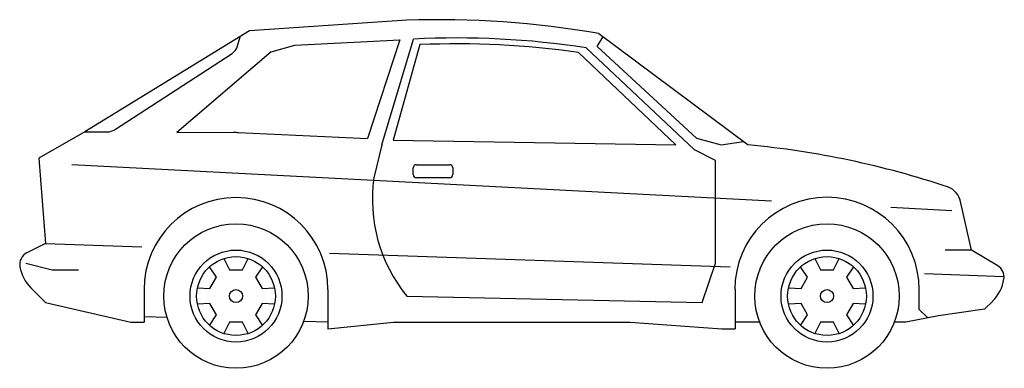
# Model space of a CAD drawing. Extents: x 1893 to 2043, y 949 to 1002.
import ezdxf

# ---------------------------------------------------------------- set-up
doc = ezdxf.new("R2010")
doc.units = 0
doc.layers.get('0').update_dxf_attribs({"linetype": 'CONTINUOUS'})
doc.layers.add('CAR_DTL', color=7, linetype='CONTINUOUS')

msp = doc.modelspace()

# ---------------------------------------------------------------- linework, layer by layer
at = {"color": 0}
for p, q in [((1952, 1002), (1928.05, 1000.36)), ((1928.05, 1000.36), (1903, 985)), ((1926.24, 998.11), (1926.61, 999.49)), ((1934.98, 998.18), (1950.97, 999)), ((1950.97, 999), (1946, 984)), ((1981, 998), (1981.88, 999.4)), ((1981.26, 999.96), (2004, 983)), ((1931.34, 997.19), (1917, 984.92)), ((1931.34, 997.19), (1934.98, 998.18)), ((1954, 998.29), (1949.93, 983.71)), ((1981, 998), (1996.13, 984.04)), ((1907.5, 985.32), (1925.4, 996.93)), ((1993, 983), (1978.17, 997.09)), ((1903, 985), (1896, 981)), ((1903, 985), (1906.41, 985)), ((1917, 984.92), (1925.61, 984.97)), ((1926.4, 984.92), (1946, 984)), ((1949.93, 983.71), (1993, 983)), ((1996.13, 984.04), (1999.86, 983)), ((1999.86, 983), (2003.28, 983.54)), ((1896, 981), (1897, 968)), ((2038, 967), (2036.35, 974.41)), ((1897, 968), (1894.17, 966.58)), ((2041.99, 964.61), (2038, 967)), ((1894.76, 961.24), (1897, 959)), ((1912, 961), (1912, 956)), ((1940, 961), (1940, 955)), ((2002, 961), (2002, 955)), ((2030, 961), (2030, 958)), ((1897, 959), (1910, 956)), ((2041.24, 959.24), (2040, 958)), ((2030, 958), (2031.33, 956.67)), ((2040, 958), (2033, 957)), ((1910, 956), (1912, 956)), ((1940, 955), (1950, 956)), ((1950, 956), (1986, 956)), ((1986, 956), (2000, 955)), ((2000, 955), (2002, 955))]:
    msp.add_line(p, q, dxfattribs=at)
for centre, radius in [((1926, 960), 11), ((2016, 960), 11), ((1926, 960), 7), ((2016, 960), 7), ((1926, 960), 1), ((2016, 960), 1)]:
    msp.add_circle(centre, radius, dxfattribs=at)
for centre, radius, start, end in [((1956.67, 858.33), 143.75, 80.1503, 91.861), ((1924.31, 998.61), 2, 302.9688, 345.3606), ((1959.64, 867.22), 131.18, 81.883, 92.4656), ((1906.41, 987), 2, 270, 302.9688), ((1926.4, 990.92), 6, 262.4054, 270), ((1991.57, 848.62), 134.96, 71.4616, 84.7151), ((2033.42, 973.76), 3, 12.5288, 69.444), ((1926, 961), 14, 0, 180), ((2016, 961), 14.04, 0, 180), ((1895.06, 964.79), 2, 116.5651, 189.9515), ((1899, 965.49), 6, 189.9515, 225), ((2040.96, 962.89), 2, 351.4992, 59.0362), ((2037, 963.49), 6, 315, 351.4992)]:
    msp.add_arc(centre, radius, start, end, dxfattribs=at)
at = {"layer": 'CAR_DTL', "color": 0}
for p, q in [((1948.22, 983), (1953.04, 999.11)), ((1995.8, 982.26), (1979.31, 997.79)), ((1948.22, 983), (1947, 978)), ((1999, 980.62), (1995.8, 982.26)), ((1999, 965), (1999, 980.62)), ((2007.55, 974.43), (1901, 980)), ((1953, 978.5), (1953, 979.5)), ((1953.5, 980), (1958.5, 980)), ((1959, 979.5), (1959, 978.5)), ((1958.5, 978), (1953.5, 978)), ((2035, 973), (2025.7, 973.49)), ((1897, 968), (1911.64, 967.5)), ((1924.15, 965.71), (1925, 964)), ((1927, 964), (1927.85, 965.71)), ((1940.24, 966.52), (2001.27, 964.43)), ((2014.15, 965.71), (2015, 964)), ((2017, 964), (2017.85, 965.71)), ((2038, 967), (2034, 967)), ((1894, 965), (1898, 964)), ((1923.04, 962.87), (1921.98, 964.46)), ((1930.02, 964.46), (1928.96, 962.87)), ((1997, 959), (1999, 965)), ((2013.04, 962.87), (2011.98, 964.46)), ((2020.02, 964.46), (2018.96, 962.87)), ((1898, 964), (1902, 964)), ((1922.04, 961.13), (1923.04, 962.87)), ((1925, 964), (1927, 964)), ((1928.96, 962.87), (1929.96, 961.13)), ((2012.04, 961.13), (2013.04, 962.87)), ((2015, 964), (2017, 964)), ((2018.96, 962.87), (2019.96, 961.13)), ((2030.87, 963.42), (2043, 963)), ((1920.13, 961.25), (1922.04, 961.13)), ((1929.96, 961.13), (1931.87, 961.25)), ((2010.13, 961.25), (2012.04, 961.13)), ((2019.96, 961.13), (2021.87, 961.25)), ((1952, 960), (1997, 959)), ((1922.04, 958.87), (1920.13, 958.75)), ((1923.04, 957.13), (1922.04, 958.87)), ((1929.96, 958.87), (1928.96, 957.13)), ((1931.87, 958.75), (1929.96, 958.87)), ((2012.04, 958.87), (2010.13, 958.75)), ((2013.04, 957.13), (2012.04, 958.87)), ((2019.96, 958.87), (2018.96, 957.13)), ((2021.87, 958.75), (2019.96, 958.87)), ((1915.5, 956.73), (1912, 956.83)), ((1921.98, 955.54), (1923.04, 957.13)), ((1928.96, 957.13), (1930.02, 955.54)), ((2011.98, 955.54), (2013.04, 957.13)), ((2018.96, 957.13), (2020.02, 955.54)), ((2033, 957), (2028, 956)), ((1925, 956), (1924.15, 954.29)), ((1927, 956), (1925, 956)), ((1927.85, 954.29), (1927, 956)), ((1940, 956.03), (1936.3, 956.13)), ((2005.75, 956), (2002, 956)), ((2015, 956), (2014.15, 954.29)), ((2017, 956), (2015, 956)), ((2017.85, 954.29), (2017, 956)), ((2028, 956), (2026.25, 956))]:
    msp.add_line(p, q, dxfattribs=at)
for centre in [(1926, 960), (2016, 960)]:
    msp.add_circle(centre, 6, dxfattribs=at)
for centre, radius, start, end in [((1959.73, 870.96), 128.33, 81.2229, 92.9879), ((1953.5, 979.5), 0.5, 90, 180), ((1958.5, 979.5), 0.5, 0, 90), ((1970.12, 974.73), 23.35, 171.941, 219.1072), ((1953.5, 978.5), 0.5, 180, 270), ((1958.5, 978.5), 0.5, 270, 0)]:
    msp.add_arc(centre, radius, start, end, dxfattribs=at)

doc.saveas('drawing.dxf')
